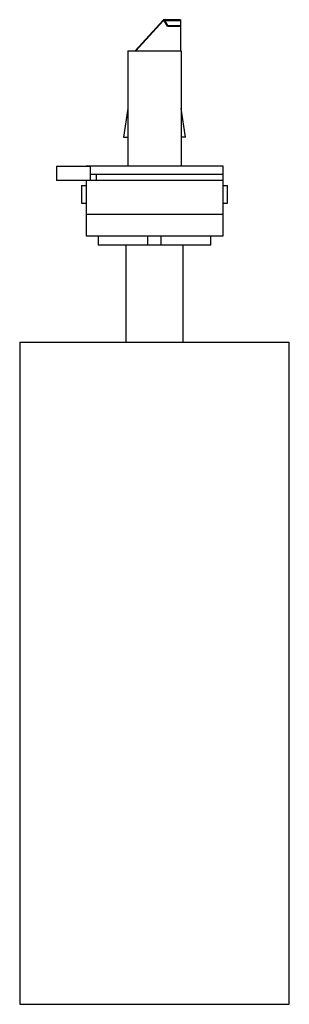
# Paper-space layout '_Izquierda' of a CAD drawing. Header units: millimetres. Extents: x -30 to 30, y -179 to 44.
import ezdxf

# ---------------------------------------------------------------- set-up
doc = ezdxf.new("R2010")
doc.units = ezdxf.units.MM

psp = doc.layouts.new('_Izquierda')

# ---------------------------------------------------------------- linework, layer by layer
at = {"color": 7, "linetype": 'Continuous', "lineweight": 25}
for p, q in [((1.93, 43.99), (-4.41, 37)), ((1.98, 43.82), (-4.2, 37)), ((5.9, 44.08), (2.1, 44.08)), ((2.96, 42.62), (2.24, 43.78)), ((3.03, 42.77), (2.32, 43.93)), ((2.32, 43.93), (5.9, 43.93)), ((3.03, 42.77), (2.96, 42.62)), ((2.96, 42.62), (5.9, 42.62)), ((3.03, 42.77), (5.9, 42.77)), ((5.9, 44.08), (5.9, 37)), ((-6, 37), (-6, 11)), ((-6, 37), (6, 37)), ((6, 37), (6, 11)), ((-6, 23.93), (-7, 17.43)), ((7, 17.43), (6, 23.93)), ((-7, 17.43), (-6, 17.43)), ((7, 17.43), (6, 17.43)), ((-22.17, 10.8), (-22.17, 7.62)), ((-15.5, 11), (-15.5, 10.8)), ((-15.5, 11), (15.5, 11)), ((-14.47, 7.62), (-14.47, 10.8)), ((15.5, 9), (-14.47, 9)), ((-13.19, 9), (-13.19, 7.62)), ((15.5, 11), (15.5, -5)), ((-15.5, 7.62), (-15.5, -5)), ((15.5, 7.62), (-14.33, 7.62)), ((-16.5, 6.5), (-16.5, 2.5)), ((-16.5, 6.5), (-15.5, 6.5)), ((15.5, 6.5), (16.5, 6.5)), ((16.5, 2.5), (16.5, 6.5)), ((-16.5, 2.5), (-15.5, 2.5)), ((15.5, 2.5), (16.5, 2.5)), ((-15.5, 0), (15.5, 0)), ((15.5, -5), (-15.5, -5)), ((-12.75, -5), (-12.75, -7)), ((-1.49, -7), (-1.49, -5)), ((1.49, -7), (1.49, -5)), ((12.75, -7), (12.75, -5)), ((-1.49, -7), (-12.75, -7)), ((-6.5, -7), (-6.5, -29)), ((1.49, -7), (-1.49, -7)), ((12.75, -7), (1.49, -7)), ((6.5, -29), (6.5, -7)), ((-30.5, -29), (-30.5, -179)), ((-30.5, -29), (30.5, -29)), ((30.5, -179), (30.5, -29)), ((-30.5, -179), (30.5, -179))]:
    psp.add_line(p, q, dxfattribs=at)
at = {"color": 8, "linetype": 'Continuous', "lineweight": 25}
psp.add_line((1.98, 43.82), (2.21, 43.82), dxfattribs=at)
at = {"color": 7, "linetype": 'Continuous', "lineweight": 25, "flags": 128}
for points in [[(2.32, 43.93), (2.27, 43.99), (2.21, 44.04), (2.16, 44.07), (2.1, 44.08), (2.04, 44.07), (1.98, 44.04), (1.93, 43.99)], [(2.24, 43.78), (2.21, 43.82), (2.18, 43.85), (2.14, 43.87), (2.1, 43.88), (2.06, 43.87), (2.02, 43.85), (1.98, 43.82)]]:
    psp.add_lwpolyline(points, dxfattribs=at)
at = {"color": 7, "linetype": 'Continuous', "lineweight": 25}
for points in [[(-14.47, 10.8), (-14.47, 10.8), (-14.47, 10.8), (-14.54, 10.8), (-14.68, 10.8), (-14.94, 10.8), (-15.42, 10.8), (-16.37, 10.8), (-17.81, 10.8), (-19.48, 10.8), (-20.73, 10.8), (-21.49, 10.8), (-21.88, 10.8), (-22.09, 10.8), (-22.18, 10.8), (-22.16, 10.8), (-22.16, 10.8)], [(-14.47, 7.62), (-14.47, 7.62), (-14.47, 7.62), (-14.54, 7.62), (-14.68, 7.62), (-14.94, 7.62), (-15.42, 7.62), (-16.37, 7.62), (-17.81, 7.62), (-19.48, 7.62), (-20.73, 7.62), (-21.49, 7.62), (-21.88, 7.62), (-22.09, 7.62), (-22.18, 7.62), (-22.16, 7.62), (-22.16, 7.62)]]:
    psp.add_open_spline(points, degree=3, knots=[0, 0, 0, 0, 0.010159, 0.022529, 0.036233, 0.068451, 0.110297, 0.193065, 0.372348, 0.580816, 0.767279, 0.846667, 0.914419, 0.958774, 0.995666, 1, 1, 1, 1], dxfattribs=at)

doc.saveas('drawing.dxf')
